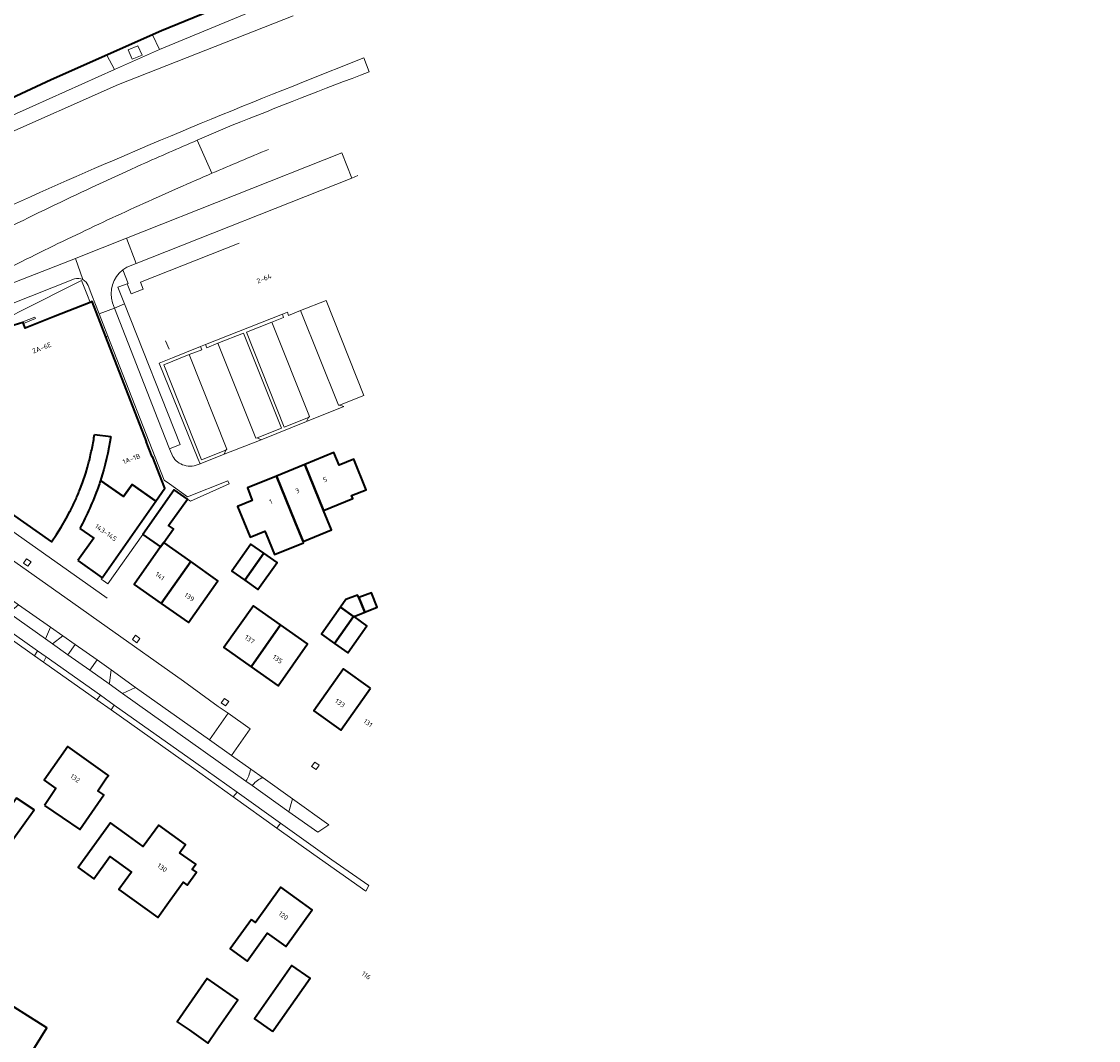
# Model space of a CAD drawing. Extents: x 151587 to 155483, y 462503 to 464608.
# Tile 232 of 236: x 154632 to 154832, y 463998 to 464187. Entities that reach past the tile are written whole.
import ezdxf
from ezdxf.enums import TextEntityAlignment as Align

# ---------------------------------------------------------------- set-up
doc = ezdxf.new("R2010")
doc.units = 0
doc.header["$LTSCALE"] = 0.5
for name, color, linetype, lineweight in [('B-RO-GK-BESCHOEIING-G', 251, 'GK-BESCHOEIING', 35), ('B-RO-GR-GROENVOORZIENING-GV', 251, 'CONTINUOUS', 18), ('B-RO-GR-HAAG-GV', 251, 'CONTINUOUS', 13), ('B-RO-IE-TERREINAFSCHEIDING_KUNSTMATIG_MUUR-G', 251, 'IE-TERREINAFSCHEIDING-KUNSTMATIG-DICHT', 18), ('B-RO-IE-TERREINAFSCHEIDING_KUNSTMATIG_MUUR-GV', 251, 'CONTINUOUS', 18), ('B-RO-OG-BEBOUWING-GV', 6, 'CONTINUOUS', 35), ('B-RO-OG-BEBOUWING-T18', 1, 'CONTINUOUS', 18), ('B-RO-OG-TERREIN_CULTUURSCHEIDING-GV', 251, 'CONTINUOUS', 18), ('B-RO-OG-WATER_KANAAL-GV', 251, 'CONTINUOUS', 18), ('B-RO-OG-WATER_SLOOT-GV', 251, 'CONTINUOUS', 18), ('B-RO-VH-VERHARDING_ASFALT-GV', 251, 'CONTINUOUS', 18), ('B-RO-VH-VERHARDING_BEDRIJFSVLOERPLAAT-GV', 251, 'CONTINUOUS', 18), ('B-RO-VH-VERHARDING_BETONSTRAATSTEEN-GV', 251, 'CONTINUOUS', 18), ('B-RO-VH-VERHARDING_STRAATBAKSTEEN-GV', 251, 'CONTINUOUS', 18), ('B-RO-VH-VERHARDING_TEGEL-GV', 251, 'CONTINUOUS', 18)]:
    doc.layers.add(name, color=color, linetype=linetype, lineweight=lineweight)
doc.styles.add('NLCS-ISO-M200-T18', font='NLCS-ISO.ttf', dxfattribs={"height": 0.36})
doc.linetypes.add('GK-BESCHOEIING', pattern='A,30,-5,[1,NLCS.SHX,S=1,R=0,X=0,Y=0],-5', length=40)
doc.linetypes.add('IE-TERREINAFSCHEIDING-KUNSTMATIG-DICHT', pattern='A,8,-1,[82,NLCS.SHX,S=0.75,R=90,X=0,Y=0],-1', length=10)

msp = doc.modelspace()

# ---------------------------------------------------------------- linework, layer by layer
at = {"layer": 'B-RO-GK-BESCHOEIING-G', "flags": 128}
msp.add_lwpolyline([(154831.57, 464254.789), (154818.16, 464249.432), (154787.191, 464237.177), (154746.395, 464220.892), (154699.38, 464202.247), (154674.271, 464192.084), (154657.765, 464185.324), (154637.255, 464176.189), (154620.495, 464168.434), (154606.038, 464162.015), (154599.532, 464159.215), (154587.056, 464153.591), (154555.539, 464140.99)], dxfattribs=at)
at = {"layer": 'B-RO-GR-GROENVOORZIENING-GV', "flags": 128}
for points in [[(154680.398, 464132.163), (154680.162, 464132.754), (154665.911, 464127.108), (154666.133, 464126.54), (154668.219, 464127.366), (154672.927, 464129.229), (154679.977, 464111.619), (154675.463, 464109.818), (154676.203, 464109.464), (154684.674, 464112.86), (154685.016, 464113.607), (154680.502, 464111.83), (154673.484, 464129.413), (154678.205, 464131.291)], [(154664.981, 464126.74), (154659.759, 464124.672), (154657.293, 464123.695), (154664.499, 464105.97), (154664.891, 464105.007), (154669.338, 464106.788), (154669.667, 464107.516), (154665.185, 464105.743), (154658.148, 464123.38), (154662.902, 464125.261), (154665.203, 464126.172)], [(154632.957, 464086.009), (154633.534, 464086.825), (154632.718, 464087.403), (154632.14, 464086.586)], [(154653.17, 464071.816), (154653.747, 464072.632), (154652.931, 464073.21), (154652.353, 464072.394)], [(154669.638, 464060.101), (154670.216, 464060.917), (154669.4, 464061.495), (154668.822, 464060.679)], [(154686.406, 464048.283), (154686.983, 464049.099), (154686.167, 464049.677), (154685.589, 464048.861)]]:
    msp.add_lwpolyline(points, close=True, dxfattribs=at)
at = {"layer": 'B-RO-GR-HAAG-GV', "flags": 128}
for points in [[(154665.911, 464127.108), (154666.133, 464126.54), (154668.219, 464127.366), (154672.927, 464129.229), (154679.977, 464111.619), (154675.463, 464109.818), (154676.203, 464109.464), (154684.674, 464112.86), (154685.016, 464113.607), (154680.502, 464111.83), (154673.484, 464129.413), (154678.205, 464131.291), (154680.398, 464132.163), (154680.162, 464132.754)], [(154659.759, 464124.672), (154657.293, 464123.695), (154664.499, 464105.97), (154664.891, 464105.007), (154669.338, 464106.788), (154669.667, 464107.516), (154665.185, 464105.743), (154658.148, 464123.38), (154662.902, 464125.261), (154665.203, 464126.172), (154664.981, 464126.74)]]:
    msp.add_lwpolyline(points, close=True, dxfattribs=at)
at = {"layer": 'B-RO-IE-TERREINAFSCHEIDING_KUNSTMATIG_MUUR-G', "flags": 128}
for points in [[(154658.514, 464127.83), (154659.137, 464126.25)], [(154662.547, 464098.449), (154663.094, 464098.058), (154670.317, 464101.269)]]:
    msp.add_lwpolyline(points, dxfattribs=at)
at = {"layer": 'B-RO-IE-TERREINAFSCHEIDING_KUNSTMATIG_MUUR-GV', "flags": 128}
msp.add_lwpolyline([(154632.116, 464131.05), (154634.371, 464131.925), (154634.252, 464132.219), (154632.002, 464131.345), (154632.043, 464131.238)], close=True, dxfattribs=at)
at = {"layer": 'B-RO-OG-BEBOUWING-GV', "flags": 128}
for points in [[(154646.431, 464101.938), (154650.72, 464098.921), (154652.325, 464101.155), (154656.695, 464098.081), (154658.37, 464100.469), (154656.062, 464106.356), (154656.027, 464106.307), (154654.895, 464109.154), (154654.983, 464109.142), (154647.416, 464128.531), (154644.86, 464135.08), (154644.506, 464134.94), (154637.706, 464132.254), (154632.452, 464130.179), (154632.116, 464131.05), (154632.043, 464131.238), (154626.329, 464129.501), (154626.923, 464127.987), (154619.961, 464125.169), (154619.498, 464124.901)], [(154645.327, 464110.47), (154648.339, 464110.056)], [(154617.551, 464104.41), (154624.415, 464099.592), (154624.606, 464099.812), (154627.714, 464097.703), (154627.529, 464097.403), (154637.311, 464090.52), (154638.245, 464091.873), (154639.122, 464093.262), (154640.074, 464094.883), (154640.745, 464096.133)], [(154642.526, 464100.04), (154643.072, 464101.468), (154643.679, 464103.255), (154644.018, 464104.371), (154644.283, 464105.372)], [(154642.197, 464087.06), (154646.729, 464083.873), (154656.695, 464098.081), (154652.325, 464101.155), (154650.72, 464098.921), (154646.431, 464101.938)], [(154642.601, 464093.019), (154645.167, 464091.193), (154642.197, 464087.06)]]:
    msp.add_lwpolyline(points, dxfattribs=at)
at = {"layer": 'B-RO-OG-BEBOUWING-GV'}
for points in [[(154644.853, 464107.912, 0.0085951), (154645.327, 464110.47)], [(154648.339, 464110.056, -0.0393409), (154646.431, 464101.938)], [(154644.283, 464105.372, 0.0102501), (154644.853, 464107.912)], [(154645.992, 464100.626, -0.0329525), (154642.601, 464093.019)], [(154646.431, 464101.938, -0.0070865), (154645.992, 464100.626)], [(154641.656, 464098.023, 0.0108191), (154642.526, 464100.04)], [(154640.745, 464096.133, 0.0123584), (154641.656, 464098.023)]]:
    msp.add_lwpolyline(points, format="xyb", dxfattribs=at)
at = {"layer": 'B-RO-OG-BEBOUWING-GV', "flags": 128}
for points in [[(154687.82, 464096.341), (154693.235, 464098.55), (154693.011, 464099.096), (154695.707, 464100.196), (154693.394, 464105.866), (154690.679, 464104.759), (154689.731, 464107.085), (154684.352, 464104.89)], [(154679.07, 464102.736), (154682.542, 464094.188), (154684.006, 464090.6), (154689.284, 464092.753), (154687.82, 464096.341), (154684.352, 464104.89)], [(154682.542, 464094.188), (154679.07, 464102.736), (154673.678, 464100.536), (154674.578, 464098.191), (154671.873, 464097.087), (154674.186, 464091.417), (154676.91, 464092.528), (154677.133, 464091.981), (154678.693, 464088.157), (154684.102, 464090.364), (154684.059, 464090.469), (154684.006, 464090.6)], [(154658.176, 464090.424), (154659.948, 464092.918), (154659.064, 464093.546), (154662.547, 464098.449), (154660.075, 464100.205), (154654.269, 464091.898), (154657.583, 464089.581)], [(154657.705, 464079.097), (154663.201, 464086.868), (154658.176, 464090.424), (154657.583, 464089.581), (154652.696, 464082.638)], [(154673.222, 464083.394), (154676.738, 464088.42), (154674.344, 464090.113), (154670.804, 464085.104)], [(154673.222, 464083.394), (154675.64, 464081.685), (154679.181, 464086.693), (154676.738, 464088.42)], [(154657.705, 464079.097), (154662.724, 464075.549), (154668.217, 464083.318), (154663.201, 464086.868)], [(154694.362, 464080.228), (154694.346, 464080.222), (154694.13, 464080.654), (154691.949, 464079.824), (154690.957, 464078.396), (154693.385, 464076.681), (154693.459, 464076.674), (154695.475, 464077.485)], [(154695.475, 464077.485), (154697.778, 464078.411), (154696.698, 464081.086), (154694.362, 464080.228)], [(154674.355, 464067.366), (154679.844, 464075.139), (154674.824, 464078.68), (154669.337, 464070.906)], [(154690.957, 464078.396), (154687.432, 464073.398), (154689.861, 464071.685), (154693.385, 464076.681)], [(154693.385, 464076.681), (154689.861, 464071.685), (154692.289, 464069.973), (154695.814, 464074.968), (154693.459, 464076.674)], [(154679.844, 464075.139), (154674.355, 464067.366), (154679.371, 464063.828), (154684.856, 464071.604)], [(154696.502, 464063.406), (154691.489, 464066.956), (154685.987, 464059.18), (154691.008, 464055.624)], [(154636.024, 464041.65), (154642.569, 464037.186), (154647.025, 464043.588), (154645.902, 464044.37), (154647.552, 464046.74), (154647.879, 464047.198), (154647.741, 464047.297), (154640.395, 464052.555), (154635.951, 464046.346), (154638.111, 464044.799)], [(154626.877, 464037.397), (154630.059, 464035.137), (154634.113, 464040.801), (154630.87, 464043.017)], [(154661.107, 464032.877), (154662.218, 464034.417), (154657.235, 464038.01), (154654.348, 464034.005), (154650.912, 464036.482), (154648.27, 464038.387), (154642.305, 464030.112), (154645.177, 464028.042), (154648.157, 464032.176), (154652.158, 464029.291), (154649.825, 464026.054), (154657.033, 464020.856), (154659.367, 464024.093), (154661.742, 464027.386), (154662.487, 464026.848), (154664.24, 464029.278), (154663.462, 464029.839), (154664.098, 464030.721)], [(154674.412, 464020.484), (154670.503, 464015.022), (154673.628, 464012.785), (154677.337, 464017.967), (154680.829, 464015.467), (154685.718, 464022.298), (154679.862, 464026.489), (154675.174, 464019.939)], [(154678.356, 463999.687), (154678.575, 464000), (154685.308, 464009.618), (154681.934, 464011.98), (154674.982, 464002.049), (154677.909, 464000)], [(154668.005, 464000), (154671.901, 464005.578), (154666.234, 464009.536), (154660.648, 464001.537), (154662.849, 464000), (154666.315, 463997.58)], [(154630.047, 463992.798), (154631.915, 463995.754), (154633.102, 463995.004), (154636.494, 464000.377), (154626.838, 464006.477), (154623.44, 464001.106), (154624.178, 464000.64), (154622.171, 463997.461), (154625.718, 463995.222), (154629.907, 463992.576)]]:
    msp.add_lwpolyline(points, close=True, dxfattribs=at)
at = {"layer": 'B-RO-OG-TERREIN_CULTUURSCHEIDING-GV', "flags": 128}
for points in [[(154675.903, 464189.5), (154657.372, 464181.865), (154649.043, 464178.155), (154633.877, 464171.331), (154612.503, 464161.746)], [(154627.101, 464165.361), (154649.758, 464175.325), (154682.182, 464188.093)], [(154660.88, 464156.168), (154656.094, 464154.025)], [(154642.783, 464147.868), (154640.224, 464146.667)], [(154674.285, 464048.372), (154670.72, 464050.897), (154666.64, 464053.787), (154652.909, 464063.514), (154650.507, 464062.427), (154673.409, 464046.144)], [(154682.024, 464042.875), (154676.578, 464046.743), (154676.328, 464046.743)], [(154674.551, 464045.333), (154681.384, 464040.479), (154682.024, 464042.875)]]:
    msp.add_lwpolyline(points, dxfattribs=at)
at = {"layer": 'B-RO-OG-TERREIN_CULTUURSCHEIDING-GV'}
for points in [[(154677.612, 464163.321, 0.0037343), (154667.106, 464158.886)], [(154667.106, 464158.886, 0.0022421), (154660.88, 464156.168)], [(154656.094, 464154.025, 0.0075958), (154642.783, 464147.868)], [(154640.224, 464146.667, 0.0038413), (154626.771, 464139.989)], [(154673.409, 464046.144, 0.0447494), (154673.928, 464047.147)], [(154673.928, 464047.147, 0.0317565), (154674.285, 464048.372)], [(154676.328, 464046.743, 0.0606991), (154675.277, 464046.095)], [(154675.277, 464046.095, 0.0241794), (154674.551, 464045.333)]]:
    msp.add_lwpolyline(points, format="xyb", dxfattribs=at)
at = {"layer": 'B-RO-OG-TERREIN_CULTUURSCHEIDING-GV', "flags": 128}
for points in [[(154629.439, 464077.352), (154636.213, 464072.544), (154637.17, 464074.732), (154631.242, 464078.839)], [(154639.461, 464073.079), (154637.508, 464071.592), (154640.367, 464069.576), (154641.7, 464071.503)], [(154648.01, 464064.185), (154648.085, 464064.405), (154648.426, 464066.769), (154645.778, 464068.633), (154644.442, 464066.701)]]:
    msp.add_lwpolyline(points, close=True, dxfattribs=at)
at = {"layer": 'B-RO-OG-WATER_KANAAL-GV', "flags": 128}
msp.add_lwpolyline([(154620.495, 464168.434), (154637.255, 464176.189), (154647.597, 464180.795), (154656.052, 464184.561), (154657.765, 464185.324), (154674.271, 464192.084)], dxfattribs=at)
at = {"layer": 'B-RO-OG-WATER_SLOOT-GV', "flags": 128}
for points in [[(154675.903, 464189.5), (154674.577, 464192.208), (154674.271, 464192.084), (154657.765, 464185.324), (154656.052, 464184.561), (154657.372, 464181.865)], [(154649.043, 464178.155), (154657.372, 464181.865), (154656.052, 464184.561), (154647.597, 464180.795)], [(154651.555, 464181.791), (154653.343, 464182.539), (154654.133, 464180.814), (154652.324, 464180.066)], [(154649.043, 464178.155), (154647.597, 464180.795), (154637.255, 464176.189), (154620.495, 464168.434), (154611.19, 464164.302), (154612.503, 464161.746), (154633.877, 464171.331)]]:
    msp.add_lwpolyline(points, close=True, dxfattribs=at)
at = {"layer": 'B-RO-VH-VERHARDING_ASFALT-GV', "flags": 128}
for points in [[(154684.076, 464175.82), (154695.279, 464180.271)], [(154670.862, 464167.783), (154664.387, 464165.029), (154667.106, 464158.886)], [(154667.106, 464158.886), (154664.387, 464165.029)], [(154650.354, 464161.947), (154653.757, 464163.405)], [(154654.027, 464160.493), (154651.118, 464159.156), (154650.475, 464158.852), (154644.869, 464156.295)], [(154656.094, 464154.025), (154660.88, 464156.168)], [(154640.224, 464146.667), (154642.783, 464147.868)]]:
    msp.add_lwpolyline(points, dxfattribs=at)
at = {"layer": 'B-RO-VH-VERHARDING_ASFALT-GV'}
for points in [[(154696.278, 464177.71, 0.0048389), (154670.862, 464167.783)], [(154653.757, 464163.405, -0.0074311), (154684.076, 464175.82)], [(154664.387, 464165.029, 0.0032504), (154654.027, 464160.493)], [(154667.106, 464158.886, -0.0037343), (154677.612, 464163.321)], [(154623.382, 464149.976, -0.0067061), (154650.354, 464161.947)], [(154660.88, 464156.168, -0.0022421), (154667.106, 464158.886)], [(154644.869, 464156.295, 0.0116865), (154613.543, 464140.737)], [(154642.783, 464147.868, -0.0075958), (154656.094, 464154.025)], [(154626.771, 464139.989, -0.0038413), (154640.224, 464146.667)]]:
    msp.add_lwpolyline(points, format="xyb", dxfattribs=at)
at = {"layer": 'B-RO-VH-VERHARDING_ASFALT-GV', "flags": 128}
for points in [[(154637.17, 464074.732), (154639.461, 464073.079), (154641.7, 464071.503), (154645.778, 464068.633), (154648.426, 464066.769), (154652.909, 464063.514), (154666.64, 464053.787), (154670.081, 464058.746), (154668.277, 464060.018), (154661.852, 464064.675), (154647.687, 464074.711), (154641.282, 464079.248), (154626.87, 464089.356), (154609.609, 464101.51), (154606.183, 464096.667), (154619.986, 464086.852), (154623.672, 464084.198), (154628.951, 464080.491), (154631.242, 464078.839)], [(154670.081, 464058.746), (154666.64, 464053.787), (154670.72, 464050.897), (154674.167, 464055.865)]]:
    msp.add_lwpolyline(points, close=True, dxfattribs=at)
at = {"layer": 'B-RO-VH-VERHARDING_BEDRIJFSVLOERPLAAT-GV', "flags": 128}
msp.add_lwpolyline([(154651.555, 464181.791), (154652.324, 464180.066), (154654.133, 464180.814), (154653.343, 464182.539)], close=True, dxfattribs=at)
at = {"layer": 'B-RO-VH-VERHARDING_BETONSTRAATSTEEN-GV', "flags": 128}
for points in [[(154695.279, 464180.271), (154684.076, 464175.82)], [(154696.278, 464177.71), (154695.279, 464180.271)], [(154664.387, 464165.029), (154670.862, 464167.783)], [(154653.757, 464163.405), (154650.354, 464161.947)], [(154644.869, 464156.295), (154650.475, 464158.852), (154651.118, 464159.156), (154654.027, 464160.493)], [(154651.226, 464146.837), (154642.216, 464143.26), (154641.763, 464143.084), (154643.164, 464139.173)], [(154651.32, 464141.444), (154653.046, 464142.143), (154651.226, 464146.837)], [(154649.008, 464133.9), (154650.887, 464134.667), (154649.651, 464137.787), (154650.882, 464138.219), (154651.395, 464138.399), (154651.559, 464138.457), (154650.567, 464140.961)], [(154644.131, 464138.067), (154644.832, 464136.271), (154646.187, 464132.799), (154649.008, 464133.9), (154648.632, 464134.862)], [(154648.632, 464134.862), (154649.008, 464133.9)], [(154659.821, 464106.38), (154659.243, 464107.771), (154657.052, 464113.289), (154649.008, 464133.9), (154646.187, 464132.799), (154647.795, 464128.679), (154658.224, 464101.957), (154659.211, 464101.264), (154662.595, 464098.889), (154670.048, 464101.829)]]:
    msp.add_lwpolyline(points, dxfattribs=at)
at = {"layer": 'B-RO-VH-VERHARDING_BETONSTRAATSTEEN-GV'}
for points in [[(154670.862, 464167.783, -0.0048389), (154696.278, 464177.71)], [(154684.076, 464175.82, 0.0074311), (154653.757, 464163.405)], [(154654.027, 464160.493, -0.0032504), (154664.387, 464165.029)], [(154650.354, 464161.947, 0.0067061), (154623.382, 464149.976)], [(154613.543, 464140.737, -0.0116865), (154644.869, 464156.295)], [(154650.567, 464140.961, 0.3163284), (154648.632, 464134.862)], [(154648.632, 464134.862, -0.3163284), (154650.567, 464140.961)], [(154650.567, 464140.961, -0.0406349), (154651.32, 464141.444)], [(154643.164, 464139.173, -0.1905617), (154644.131, 464138.067)], [(154660.726, 464105.353, -0.0951855), (154659.821, 464106.38)], [(154661.944, 464104.727, -0.0966642), (154660.726, 464105.353)], [(154663.435, 464104.575, -0.0952736), (154661.944, 464104.727)], [(154664.891, 464105.007, -0.0933407), (154663.435, 464104.575)]]:
    msp.add_lwpolyline(points, format="xyb", dxfattribs=at)
at = {"layer": 'B-RO-VH-VERHARDING_BETONSTRAATSTEEN-GV', "flags": 128}
for points in [[(154651.226, 464146.837), (154653.046, 464142.143), (154693.055, 464158.006), (154691.192, 464162.704)], [(154649.008, 464133.9), (154657.052, 464113.289), (154659.243, 464107.771), (154661.217, 464108.589), (154650.887, 464134.667)], [(154683.553, 464133.418), (154690.592, 464115.869), (154690.777, 464115.901), (154695.295, 464117.693), (154688.276, 464135.297)], [(154681.091, 464133.122), (154680.162, 464132.754), (154680.398, 464132.163), (154678.205, 464131.291), (154685.178, 464113.773), (154685.016, 464113.607), (154684.674, 464112.86), (154691.557, 464115.608), (154690.777, 464115.901), (154690.592, 464115.869), (154683.553, 464133.418), (154681.327, 464132.533)], [(154685.016, 464113.607), (154685.178, 464113.773), (154678.205, 464131.291), (154673.484, 464129.413), (154680.502, 464111.83)], [(154668.219, 464127.366), (154675.249, 464109.781), (154675.463, 464109.818), (154679.977, 464111.619), (154672.927, 464129.229)], [(154665.911, 464127.108), (154664.981, 464126.74), (154665.203, 464126.172), (154662.902, 464125.261), (154669.866, 464107.717), (154669.667, 464107.516), (154669.338, 464106.788), (154676.203, 464109.464), (154675.463, 464109.818), (154675.249, 464109.781), (154668.219, 464127.366), (154666.133, 464126.54)], [(154662.902, 464125.261), (154658.148, 464123.38), (154665.185, 464105.743), (154669.667, 464107.516), (154669.866, 464107.717)], [(154639.461, 464073.079), (154637.17, 464074.732), (154636.213, 464072.544), (154637.508, 464071.592)], [(154640.367, 464069.576), (154644.442, 464066.701), (154645.778, 464068.633), (154641.7, 464071.503)]]:
    msp.add_lwpolyline(points, close=True, dxfattribs=at)
at = {"layer": 'B-RO-VH-VERHARDING_STRAATBAKSTEEN-GV', "flags": 128}
for points in [[(154632.957, 464086.009), (154632.14, 464086.586), (154632.718, 464087.403), (154633.534, 464086.825)], [(154653.17, 464071.816), (154652.353, 464072.394), (154652.931, 464073.21), (154653.747, 464072.632)], [(154650.507, 464062.427), (154652.909, 464063.514), (154648.426, 464066.769), (154648.085, 464064.405), (154648.01, 464064.185)], [(154646.403, 464062.07), (154645.727, 464061.245), (154648.386, 464059.366), (154648.955, 464060.267)], [(154669.638, 464060.101), (154668.822, 464060.679), (154669.4, 464061.495), (154670.216, 464060.917)], [(154686.406, 464048.283), (154685.589, 464048.861), (154686.167, 464049.677), (154686.983, 464049.099)], [(154671.063, 464043.251), (154679.145, 464037.449), (154679.826, 464038.365), (154671.76, 464044.112)], [(154688.804, 464038.059), (154682.024, 464042.875), (154681.384, 464040.479), (154686.722, 464036.677)]]:
    msp.add_lwpolyline(points, close=True, dxfattribs=at)
at = {"layer": 'B-RO-VH-VERHARDING_STRAATBAKSTEEN-GV'}
for points in [[(154673.928, 464047.147, -0.0447494), (154673.409, 464046.144)], [(154674.285, 464048.372, -0.0317565), (154673.928, 464047.147)], [(154675.277, 464046.095, -0.0606991), (154676.328, 464046.743)], [(154674.551, 464045.333, -0.0241794), (154675.277, 464046.095)]]:
    msp.add_lwpolyline(points, format="xyb", dxfattribs=at)
at = {"layer": 'B-RO-VH-VERHARDING_STRAATBAKSTEEN-GV', "flags": 128}
for points in [[(154676.578, 464046.743), (154674.285, 464048.372)], [(154676.328, 464046.743), (154676.578, 464046.743)], [(154673.409, 464046.144), (154674.551, 464045.333)]]:
    msp.add_lwpolyline(points, dxfattribs=at)
at = {"layer": 'B-RO-VH-VERHARDING_TEGEL-GV', "flags": 128}
for points in [[(154694.17, 464158.449), (154693.055, 464158.006), (154653.046, 464142.143), (154651.32, 464141.444)], [(154650.567, 464140.961), (154651.559, 464138.457), (154651.395, 464138.399), (154652.134, 464136.521), (154654.365, 464137.405), (154653.849, 464138.707), (154672.121, 464145.948)], [(154643.164, 464139.173), (154641.763, 464143.084), (154626.838, 464137.293)], [(154605.352, 464119.336), (154608.354, 464120.534), (154611.83, 464122.858), (154621.376, 464128.205), (154640.279, 464137.676), (154642.905, 464138.974), (154644.118, 464135.918), (154644.506, 464134.94), (154644.86, 464135.08), (154647.416, 464128.531), (154647.795, 464128.679), (154646.187, 464132.799), (154644.832, 464136.271), (154644.131, 464138.067)], [(154641.587, 464139.29), (154629.588, 464134.539), (154626.769, 464133.223), (154620.619, 464130)], [(154620.619, 464130), (154626.769, 464133.223), (154629.588, 464134.539), (154641.587, 464139.29)], [(154664.891, 464105.007), (154664.499, 464105.97), (154657.293, 464123.695), (154659.759, 464124.672), (154664.981, 464126.74), (154665.911, 464127.108), (154680.162, 464132.754)], [(154601.624, 464112.415), (154617.484, 464101.313), (154628.652, 464093.495), (154647.647, 464080.093)]]:
    msp.add_lwpolyline(points, dxfattribs=at)
at = {"layer": 'B-RO-VH-VERHARDING_TEGEL-GV'}
for points in [[(154651.32, 464141.444, 0.0406349), (154650.567, 464140.961)], [(154643.164, 464139.173, 0.2047743), (154641.587, 464139.29)], [(154641.587, 464139.29, -0.2047743), (154643.164, 464139.173)], [(154644.131, 464138.067, 0.1905617), (154643.164, 464139.173)], [(154659.821, 464106.38, 0.0951855), (154660.726, 464105.353)], [(154660.726, 464105.353, 0.0966642), (154661.944, 464104.727)], [(154661.944, 464104.727, 0.0952736), (154663.435, 464104.575)], [(154663.435, 464104.575, 0.0933407), (154664.891, 464105.007)]]:
    msp.add_lwpolyline(points, format="xyb", dxfattribs=at)
at = {"layer": 'B-RO-VH-VERHARDING_TEGEL-GV', "flags": 128}
for points in [[(154632.043, 464131.238), (154632.002, 464131.345), (154634.252, 464132.219), (154634.371, 464131.925), (154632.116, 464131.05), (154632.452, 464130.179), (154637.706, 464132.254), (154644.506, 464134.94), (154644.118, 464135.918), (154642.905, 464138.974), (154640.279, 464137.676), (154621.376, 464128.205), (154611.83, 464122.858), (154608.354, 464120.534), (154619.961, 464125.169), (154626.923, 464127.987), (154626.329, 464129.501)], [(154670.048, 464101.829), (154662.595, 464098.889), (154659.211, 464101.264), (154658.224, 464101.957), (154647.795, 464128.679), (154647.416, 464128.531), (154654.983, 464109.142), (154654.895, 464109.154), (154656.027, 464106.307), (154656.062, 464106.356), (154658.37, 464100.469), (154656.695, 464098.081), (154646.729, 464083.873), (154646.571, 464083.605), (154646.932, 464083.36), (154647.793, 464082.756), (154654.269, 464091.898), (154660.075, 464100.205), (154662.547, 464098.449), (154663.094, 464098.058), (154670.317, 464101.269)], [(154621.043, 464078.668), (154621.865, 464078.113), (154634.195, 464069.397), (154634.767, 464070.29), (154626.587, 464076.068), (154621.673, 464079.564)], [(154634.195, 464069.397), (154635.864, 464068.217), (154636.336, 464069.181), (154634.767, 464070.29)], [(154645.727, 464061.245), (154646.403, 464062.07), (154636.336, 464069.181), (154635.864, 464068.217)], [(154671.76, 464044.112), (154664.092, 464049.574), (154648.955, 464060.267), (154648.386, 464059.366), (154663.291, 464048.83), (154671.063, 464043.251)], [(154696.201, 464026.765), (154689.366, 464031.569), (154679.826, 464038.365), (154679.145, 464037.449), (154686.013, 464032.517), (154695.648, 464025.767)]]:
    msp.add_lwpolyline(points, close=True, dxfattribs=at)

# ---------------------------------------------------------------- texts
at = {"layer": 'B-RO-OG-BEBOUWING-T18', "style": 'NLCS-ISO-M200-T18'}
for s, rotation, p in [('2-64', 21.6, (154676.768, 464139.366)), ('2A-6E', 21.3, (154635.532, 464126.521)), ('1A-1B', 21, (154652.193, 464105.936)), ('5', 22.2, (154688.09, 464102.095)), ('3', 22.2, (154682.947, 464099.997)), ('1', 22.2, (154678.028, 464097.991)), ('143-145', 324.6, (154647.43, 464092.266)), ('141', 324.8, (154657.457, 464084.171)), ('139', 324.8, (154662.93, 464080.302)), ('137', 324.8, (154674.11, 464072.434)), ('135', 324.8, (154679.293, 464068.778)), ('133', 324.7, (154690.863, 464060.628)), ('131', 324.7, (154696.07, 464056.941)), ('132', 324.4, (154641.719, 464046.688)), ('130', 324.2, (154657.878, 464030.098)), ('120', 324.4, (154680.361, 464021.213)), ('116', 324.6, (154695.738, 464010.123))]:
    msp.add_text(s, height=0.9, rotation=rotation, dxfattribs=at).set_placement(p, align=Align.MIDDLE)

doc.saveas('drawing.dxf')
